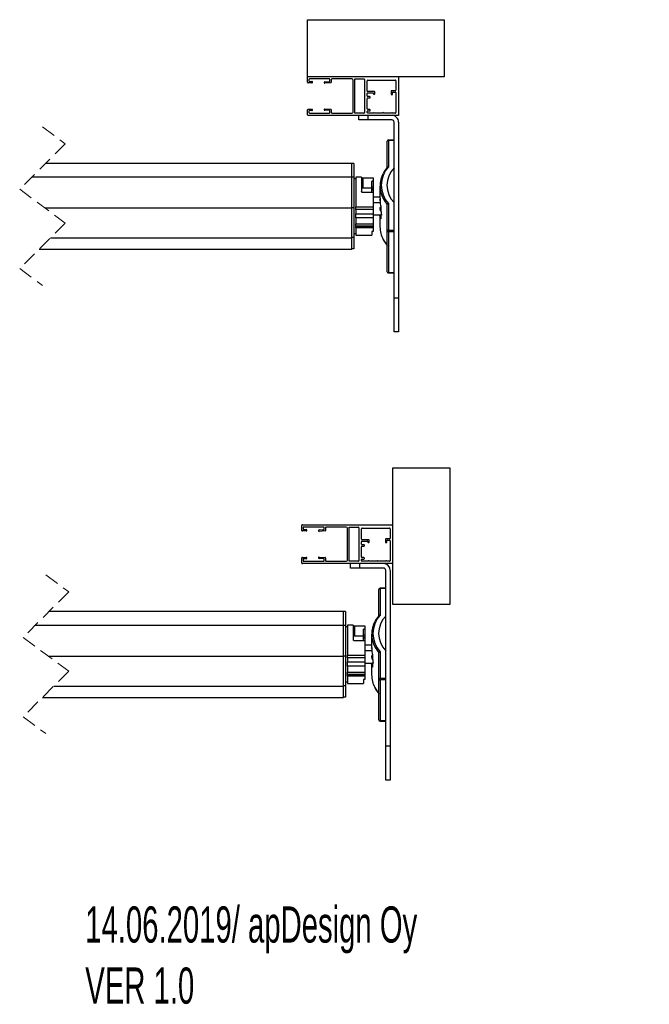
# Model space of a CAD drawing. Header units: millimetres. Extents: x 24 to 749, y 4 to 419.
# Tile 8 of 24: x 354 to 409, y 5 to 92. Entities that reach past the tile are written whole.
import ezdxf

# ---------------------------------------------------------------- set-up
doc = ezdxf.new("R2010")
doc.units = ezdxf.units.MM
doc.linetypes.add('HIDDEN', pattern=[1.905, 1.27, -0.635])
doc.styles.add('SLDTEXTSTYLE0', font='TXT', dxfattribs={"width": 0.605})

# ---------------------------------------------------------------- blocks, each defined once
blk = doc.blocks.new('SW_NOTE_0')
at = {"color": 0, "linetype": 'Continuous', "lineweight": 0, "char_height": 3.175, "attachment_point": 1, "style": 'SLDTEXTSTYLE0'}
for s, insert in [('14.06.2019/ apDesign Oy', (0, 4.093)), ('VER 1.0', (0, -1.267))]:
    blk.add_mtext(s, dxfattribs=dict(at, insert=insert))

msp = doc.modelspace()

# ---------------------------------------------------------------- linework, layer by layer
at = {"color": 7, "linetype": 'Continuous', "lineweight": 25}
for p, q in [((378.9776, 91.8115), (390.9776, 91.8115)), ((378.9776, 86.8115), (378.9776, 91.8115)), ((390.9776, 91.8115), (390.9776, 86.8115)), ((390.9776, 86.8115), (378.9776, 86.8115)), ((378.9776, 86.3215), (378.9776, 86.7615)), ((379.0976, 86.5615), (379.0976, 86.4415)), ((380.8976, 86.6115), (379.1476, 86.6115)), ((379.1476, 86.3915), (379.3676, 86.3915)), ((380.9476, 86.4381), (380.9476, 86.5615)), ((381.0676, 86.5615), (381.0676, 86.3262)), ((382.8776, 86.6115), (381.1176, 86.6115)), ((382.9776, 83.7115), (382.9776, 86.5115)), ((383.1276, 86.6115), (383.9276, 86.6115)), ((383.1276, 83.6115), (383.1276, 86.6115)), ((383.9776, 86.5615), (383.9776, 83.6615)), ((384.2276, 85.5515), (384.2276, 86.4615)), ((384.2776, 86.5115), (386.6776, 86.5115)), ((386.7276, 86.4615), (386.7276, 85.6315)), ((386.9776, 86.8115), (386.9776, 83.4115)), ((379.3676, 86.2715), (379.0276, 86.2715)), ((380.4895, 86.3594), (380.9011, 86.3882)), ((381.0211, 86.2763), (380.4976, 86.2397)), ((386.3176, 85.5315), (386.3176, 85.2615)), ((386.6776, 85.5815), (386.3676, 85.5815)), ((384.2276, 85.1115), (384.2276, 85.3315)), ((384.2276, 83.9815), (384.2276, 84.8915)), ((384.8376, 85.5015), (384.2776, 85.5015)), ((384.2776, 85.3815), (384.7176, 85.3815)), ((384.4276, 85.0615), (384.2776, 85.0615)), ((384.2776, 84.9415), (384.4276, 84.9415)), ((384.4776, 84.9915), (384.4776, 85.0115)), ((384.7676, 85.3315), (384.7676, 85.3215)), ((384.8876, 85.3215), (384.8876, 85.4515)), ((386.3176, 85.2615), (386.4376, 85.2615)), ((386.4376, 85.2615), (386.4376, 85.4115)), ((386.4876, 85.4615), (386.6776, 85.4615)), ((386.7276, 85.4115), (386.7276, 83.6615)), ((378.9776, 83.4615), (378.9776, 83.9015)), ((379.0276, 83.9515), (379.3676, 83.9515)), ((379.3676, 83.8315), (379.1476, 83.8315)), ((380.9011, 83.8347), (380.4895, 83.8635)), ((380.4976, 83.9833), (381.0211, 83.9466)), ((381.0676, 83.8968), (381.0676, 83.6615)), ((384.4276, 83.9315), (384.2776, 83.9315)), ((384.2776, 83.8115), (384.4276, 83.8115)), ((384.4776, 83.8615), (384.4776, 83.8815)), ((386.9776, 83.4115), (379.0276, 83.4115)), ((379.0976, 83.7815), (379.0976, 83.6615)), ((379.1476, 83.6115), (380.8976, 83.6115)), ((380.9476, 83.6615), (380.9476, 83.7849)), ((381.1176, 83.6115), (382.8776, 83.6115)), ((383.9276, 83.6115), (383.1276, 83.6115)), ((383.4776, 83.0115), (383.4776, 83.4115)), ((384.2776, 83.0115), (383.4776, 83.0115)), ((384.2276, 83.6615), (384.2276, 83.7615)), ((384.7776, 83.6115), (384.2776, 83.6115)), ((384.2776, 83.4115), (384.2776, 83.0115)), ((386.3776, 83.0115), (384.2776, 83.0115)), ((385.5576, 83.6115), (384.8776, 83.6115)), ((386.3276, 83.6115), (385.6576, 83.6115)), ((386.6776, 83.6115), (386.4276, 83.6115)), ((386.5776, 67.4115), (386.5776, 82.8115)), ((386.9776, 82.8115), (386.9776, 67.4115)), ((386.5776, 81.2481), (386.0776, 81.2481)), ((386.0776, 81.2226), (386.0776, 78.8987)), ((386.5776, 81.2226), (386.0776, 81.2226)), ((385.9776, 78.8417), (385.9776, 81.1481)), ((356.0245, 79.2349), (382.8567, 79.2349)), ((382.8567, 78.0157), (382.8567, 79.2349)), ((383.0567, 79.1957), (382.8567, 79.1957)), ((383.0567, 79.1957), (383.0567, 77.9892)), ((354.8054, 78.0157), (382.8567, 78.0157)), ((382.8567, 75.2935), (382.8567, 78.0157)), ((383.0567, 77.9892), (382.8567, 77.9892)), ((383.0567, 77.9892), (383.0567, 75.2951)), ((383.2295, 77.8497), (383.0567, 77.8497)), ((383.7295, 77.9997), (383.2295, 77.9997)), ((383.2295, 77.9997), (383.2295, 75.3863)), ((383.7295, 77.9997), (383.7295, 76.7277)), ((383.8295, 77.9398), (384.7295, 77.9398)), ((383.8295, 77.9398), (383.8295, 77.061)), ((384.7295, 77.9398), (384.7295, 77.6469)), ((383.7295, 77.061), (383.8295, 77.061)), ((383.8295, 77.061), (384.6294, 77.061)), ((384.7295, 77.6469), (384.6294, 77.6469)), ((384.6294, 77.061), (384.6294, 77.6469)), ((384.7295, 77.1297), (384.6294, 77.1297)), ((384.6294, 76.6402), (384.6294, 77.061)), ((384.7295, 76.9558), (384.6294, 76.9558)), ((384.7295, 76.9107), (384.6294, 76.9107)), ((384.7295, 77.6469), (384.7295, 77.1297)), ((384.7295, 77.1297), (384.7295, 76.9558)), ((384.7295, 76.9558), (384.7295, 76.9107)), ((384.7295, 76.9107), (384.7295, 76.8616)), ((385.3396, 77.2107), (385.3396, 76.2341)), ((384.7295, 76.6402), (383.8295, 76.6402)), ((384.7295, 76.8616), (384.6294, 76.8616)), ((384.7295, 76.8616), (384.7295, 76.6402)), ((384.7295, 76.6402), (384.7295, 75.3863)), ((385.3396, 76.2464), (384.7295, 76.2464)), ((355.9306, 75.2935), (382.8567, 75.2935)), ((383.0567, 75.2951), (382.8567, 75.2951)), ((382.8567, 72.6627), (382.8567, 75.2935)), ((383.0567, 75.2951), (383.0567, 72.6916)), ((383.2295, 75.3863), (384.7295, 75.3863)), ((383.2295, 75.1495), (383.2295, 75.3863)), ((385.3569, 75.7418), (384.7295, 75.7418)), ((384.7295, 75.3863), (384.7295, 75.1495)), ((385.404, 75.4107), (385.404, 75.167)), ((385.9776, 73.2732), (385.9776, 75.5796)), ((386.0776, 75.6716), (386.0776, 73.3477)), ((384.7295, 75.1495), (383.2295, 75.1495)), ((383.2295, 75.1495), (383.2295, 74.7776)), ((383.2295, 74.7776), (384.7295, 74.7776)), ((383.2295, 74.4177), (383.2295, 74.7776)), ((384.7295, 74.4177), (383.2295, 74.4177)), ((383.2295, 74.4177), (383.2295, 73.8865)), ((384.7295, 75.1495), (384.7295, 74.7776)), ((384.7295, 74.7776), (384.7295, 74.4177)), ((385.4277, 74.6531), (384.7295, 74.6531)), ((384.7295, 74.4177), (384.7295, 73.8865)), ((385.3396, 74.6125), (385.3396, 73.6359)), ((385.404, 74.6042), (385.3489, 74.6042)), ((385.404, 74.6118), (385.404, 74.3681)), ((383.2295, 73.8865), (384.7295, 73.8865)), ((383.2295, 73.6902), (383.2295, 73.8865)), ((384.7295, 73.6902), (383.2295, 73.6902)), ((383.2295, 73.6902), (383.2295, 73.6451)), ((383.2295, 73.6451), (384.7295, 73.6451)), ((383.2295, 73.5457), (383.2295, 73.6451)), ((384.7295, 73.5457), (383.2295, 73.5457)), ((383.2295, 73.5457), (383.2295, 72.8997)), ((384.7295, 73.8865), (384.7295, 73.6902)), ((384.7295, 73.6902), (384.7295, 73.6451)), ((384.7295, 73.6451), (384.7295, 73.5457)), ((384.7295, 73.5457), (384.7295, 73.2342)), ((356.4125, 72.6627), (382.8567, 72.6627)), ((383.0567, 72.6916), (382.8567, 72.6916)), ((382.8567, 71.6646), (382.8567, 72.6627)), ((383.0567, 73.0497), (383.2295, 73.0497)), ((383.0567, 72.6916), (383.0567, 71.7037)), ((383.2295, 72.8997), (384.6294, 72.8997)), ((384.7295, 73.2342), (384.6294, 73.2342)), ((384.6294, 73.2342), (384.6294, 72.8997)), ((385.9776, 69.6985), (385.9776, 73.2732)), ((386.0776, 73.2065), (386.0776, 73.3477)), ((386.0776, 73.3477), (386.5776, 73.3477)), ((386.5776, 73.2065), (386.0776, 73.2065)), ((386.0776, 73.2065), (386.0776, 69.6318)), ((355.4144, 71.6646), (382.8567, 71.6646)), ((383.0567, 71.7037), (382.8567, 71.7037)), ((386.0776, 69.6318), (386.5776, 69.6318)), ((386.0776, 69.5985), (386.5776, 69.5985)), ((386.5776, 64.4115), (386.5776, 67.4115)), ((386.5776, 67.4115), (386.9776, 67.4115)), ((386.9776, 67.4115), (386.9776, 64.4115)), ((386.9776, 64.4115), (386.5776, 64.4115)), ((386.4751, 40.4905), (386.4751, 52.4905)), ((386.4751, 52.4905), (391.4751, 52.4905)), ((391.4751, 52.4905), (391.4751, 40.4905)), ((378.4751, 47.0005), (378.4751, 47.4405)), ((378.5251, 47.4905), (386.4751, 47.4905)), ((378.8651, 46.9505), (378.5251, 46.9505)), ((378.5951, 47.2405), (378.5951, 47.1205)), ((380.3951, 47.2905), (378.6451, 47.2905)), ((378.6451, 47.0705), (378.8651, 47.0705)), ((379.987, 47.0385), (380.3986, 47.0673)), ((380.5186, 46.9554), (379.9951, 46.9187)), ((380.4451, 47.1171), (380.4451, 47.2405)), ((380.5651, 47.2405), (380.5651, 47.0052)), ((382.3751, 47.2905), (380.6151, 47.2905)), ((382.4751, 44.3905), (382.4751, 47.1905)), ((382.6251, 47.2905), (383.4251, 47.2905)), ((382.6251, 44.2905), (382.6251, 47.2905)), ((383.4751, 47.2405), (383.4751, 44.3405)), ((383.7251, 46.2305), (383.7251, 47.1405)), ((383.7751, 47.1905), (386.1751, 47.1905)), ((386.2251, 47.1405), (386.2251, 46.3105)), ((383.7251, 45.7905), (383.7251, 46.0105)), ((384.3351, 46.1805), (383.7751, 46.1805)), ((383.7751, 46.0605), (384.2151, 46.0605)), ((384.2651, 46.0105), (384.2651, 46.0005)), ((384.3851, 46.0005), (384.3851, 46.1305)), ((385.8151, 46.2105), (385.8151, 45.9405)), ((385.8151, 45.9405), (385.9351, 45.9405)), ((386.1751, 46.2605), (385.8651, 46.2605)), ((385.9351, 45.9405), (385.9351, 46.0905)), ((385.9851, 46.1405), (386.1751, 46.1405)), ((386.2251, 46.0905), (386.2251, 44.3405)), ((383.7251, 44.6605), (383.7251, 45.5705)), ((383.9251, 45.7405), (383.7751, 45.7405)), ((383.7751, 45.6205), (383.9251, 45.6205)), ((383.9751, 45.6705), (383.9751, 45.6905)), ((378.4751, 44.1405), (378.4751, 44.5805)), ((378.5251, 44.6305), (378.8651, 44.6305)), ((386.4751, 44.0905), (378.5251, 44.0905)), ((378.5951, 44.4605), (378.5951, 44.3405)), ((378.8651, 44.5105), (378.6451, 44.5105)), ((378.6451, 44.2905), (380.3951, 44.2905)), ((380.3986, 44.5138), (379.987, 44.5425)), ((379.9951, 44.6623), (380.5186, 44.6257)), ((380.4451, 44.3405), (380.4451, 44.4639)), ((380.5651, 44.5758), (380.5651, 44.3405)), ((380.6151, 44.2905), (382.3751, 44.2905)), ((383.4251, 44.2905), (382.6251, 44.2905)), ((382.746, 43.6905), (382.746, 44.0905)), ((383.546, 44.0905), (383.546, 43.6905)), ((383.7251, 44.3405), (383.7251, 44.4405)), ((383.9251, 44.6105), (383.7751, 44.6105)), ((383.7751, 44.4905), (383.9251, 44.4905)), ((384.2751, 44.2905), (383.7751, 44.2905)), ((383.9751, 44.5405), (383.9751, 44.5605)), ((385.0551, 44.2905), (384.3751, 44.2905)), ((385.8251, 44.2905), (385.1551, 44.2905)), ((386.1751, 44.2905), (385.9251, 44.2905)), ((383.546, 43.6905), (382.746, 43.6905)), ((385.646, 43.6905), (383.546, 43.6905)), ((385.846, 28.0905), (385.846, 43.4905)), ((386.246, 43.4905), (386.246, 28.0905)), ((385.246, 39.5207), (385.246, 41.8271)), ((385.846, 41.9271), (385.346, 41.9271)), ((385.346, 41.9016), (385.346, 39.5777)), ((385.846, 41.9016), (385.346, 41.9016)), ((356.3235, 39.9139), (382.1251, 39.9139)), ((382.1251, 38.6948), (382.1251, 39.9139)), ((382.3251, 39.8747), (382.1251, 39.8747)), ((382.3251, 39.8747), (382.3251, 38.6682)), ((391.4751, 40.4905), (386.4751, 40.4905)), ((355.1044, 38.6948), (382.1251, 38.6948)), ((382.1251, 35.9725), (382.1251, 38.6948)), ((382.3251, 38.6682), (382.1251, 38.6682)), ((382.3251, 38.6682), (382.3251, 35.9741)), ((382.4979, 38.5287), (382.3251, 38.5287)), ((382.9979, 38.6787), (382.4979, 38.6787)), ((382.4979, 38.6787), (382.4979, 36.0653)), ((382.9979, 38.6787), (382.9979, 37.4068)), ((383.0979, 38.6188), (383.9979, 38.6188)), ((383.0979, 38.6188), (383.0979, 37.74)), ((383.9979, 38.3259), (383.8979, 38.3259)), ((383.8979, 37.74), (383.8979, 38.3259)), ((383.9979, 38.6188), (383.9979, 38.3259)), ((383.9979, 38.3259), (383.9979, 37.8087)), ((382.9979, 37.74), (383.0979, 37.74)), ((383.0979, 37.74), (383.8979, 37.74)), ((383.9979, 37.3192), (383.0979, 37.3192)), ((383.9979, 37.8087), (383.8979, 37.8087)), ((383.8979, 37.3192), (383.8979, 37.74)), ((383.9979, 37.6349), (383.8979, 37.6349)), ((383.9979, 37.5897), (383.8979, 37.5897)), ((383.9979, 37.5407), (383.8979, 37.5407)), ((383.9979, 37.8087), (383.9979, 37.6349)), ((383.9979, 37.6349), (383.9979, 37.5897)), ((383.9979, 37.5897), (383.9979, 37.5407)), ((383.9979, 37.5407), (383.9979, 37.3192)), ((383.9979, 37.3192), (383.9979, 36.0653)), ((384.608, 37.8897), (384.608, 36.9131)), ((384.608, 36.9254), (383.9979, 36.9254)), ((384.6253, 36.4208), (383.9979, 36.4208)), ((385.346, 36.3506), (385.346, 34.0267)), ((356.2295, 35.9725), (382.1251, 35.9725)), ((382.3251, 35.9741), (382.1251, 35.9741)), ((382.1251, 33.3417), (382.1251, 35.9725)), ((382.3251, 35.9741), (382.3251, 33.3706)), ((382.4979, 36.0653), (383.9979, 36.0653)), ((382.4979, 35.8285), (382.4979, 36.0653)), ((383.9979, 35.8285), (382.4979, 35.8285)), ((382.4979, 35.8285), (382.4979, 35.4567)), ((382.4979, 35.4567), (383.9979, 35.4567)), ((382.4979, 35.0967), (382.4979, 35.4567)), ((383.9979, 36.0653), (383.9979, 35.8285)), ((383.9979, 35.8285), (383.9979, 35.4567)), ((383.9979, 35.4567), (383.9979, 35.0967)), ((384.6724, 36.0897), (384.6724, 35.8461)), ((385.246, 33.9522), (385.246, 36.2586)), ((383.9979, 35.0967), (382.4979, 35.0967)), ((382.4979, 35.0967), (382.4979, 34.5655)), ((382.4979, 34.5655), (383.9979, 34.5655)), ((382.4979, 34.3692), (382.4979, 34.5655)), ((384.6961, 35.3321), (383.9979, 35.3321)), ((383.9979, 35.0967), (383.9979, 34.5655)), ((383.9979, 34.5655), (383.9979, 34.3692)), ((384.608, 35.2915), (384.608, 34.315)), ((384.6724, 35.2833), (384.6174, 35.2833)), ((384.6724, 35.2908), (384.6724, 35.0471)), ((382.3251, 33.7287), (382.4979, 33.7287)), ((383.9979, 34.3692), (382.4979, 34.3692)), ((382.4979, 34.3692), (382.4979, 34.3241)), ((382.4979, 34.3241), (383.9979, 34.3241)), ((382.4979, 34.2248), (382.4979, 34.3241)), ((383.9979, 34.2248), (382.4979, 34.2248)), ((382.4979, 34.2248), (382.4979, 33.5787)), ((383.9979, 33.9132), (383.8979, 33.9132)), ((383.8979, 33.9132), (383.8979, 33.5787)), ((383.9979, 34.3692), (383.9979, 34.3241)), ((383.9979, 34.3241), (383.9979, 34.2248)), ((383.9979, 34.2248), (383.9979, 33.9132)), ((385.246, 30.3775), (385.246, 33.9522)), ((385.346, 33.8855), (385.346, 34.0267)), ((385.346, 34.0267), (385.846, 34.0267)), ((385.846, 33.8855), (385.346, 33.8855)), ((385.346, 33.8855), (385.346, 30.3108)), ((356.7115, 33.3417), (382.1251, 33.3417)), ((382.3251, 33.3706), (382.1251, 33.3706)), ((382.1251, 32.3436), (382.1251, 33.3417)), ((382.3251, 33.3706), (382.3251, 32.3828)), ((382.4979, 33.5787), (383.8979, 33.5787)), ((355.7133, 32.3436), (382.1251, 32.3436)), ((382.3251, 32.3828), (382.1251, 32.3828)), ((385.346, 30.3108), (385.846, 30.3108)), ((385.346, 30.2775), (385.846, 30.2775)), ((385.846, 25.0905), (385.846, 28.0905)), ((385.846, 28.0905), (386.246, 28.0905)), ((386.246, 28.0905), (386.246, 25.0905)), ((386.246, 25.0905), (385.846, 25.0905))]:
    msp.add_line(p, q, dxfattribs=at)
at = {"color": 7, "linetype": 'HIDDEN', "lineweight": 18}
for p, q in [((355.7194, 82.4099), (357.7194, 80.9298)), ((357.7194, 80.9298), (353.7194, 76.9298)), ((353.7194, 76.9298), (357.7194, 73.9696)), ((357.7194, 73.9696), (353.7194, 69.9696)), ((353.7194, 69.9696), (355.7194, 68.4896)), ((356.0184, 43.0889), (358.0184, 41.6088)), ((358.0184, 41.6088), (354.0184, 37.6088)), ((354.0184, 37.6088), (358.0184, 34.6487)), ((358.0184, 34.6487), (354.0184, 30.6487)), ((354.0184, 30.6487), (356.0184, 29.1686))]:
    msp.add_line(p, q, dxfattribs=at)
at = {"color": 8, "linetype": 'Continuous', "lineweight": 25}
for p, q in [((386.0776, 81.2226), (386.0776, 81.2481)), ((385.404, 74.5787), (385.3535, 74.5787)), ((385.4036, 74.3604), (385.3888, 74.3604)), ((386.0776, 69.5985), (386.0776, 69.6318)), ((385.346, 41.9016), (385.346, 41.9271)), ((384.6724, 35.2577), (384.6219, 35.2577)), ((384.672, 35.0394), (384.6572, 35.0394)), ((385.346, 30.2775), (385.346, 30.3108))]:
    msp.add_line(p, q, dxfattribs=at)
at = {"color": 8, "linetype": 'Continuous', "lineweight": 25, "flags": 128}
for points in [[(385.3446, 75.9498), (385.3248, 75.9834), (385.3341, 76.0257), (385.3422, 76.0359)], [(384.613, 36.6288), (384.5932, 36.6624), (384.6025, 36.7048), (384.6106, 36.7149)]]:
    msp.add_lwpolyline(points, dxfattribs=at)
at = {"color": 7, "linetype": 'Continuous', "lineweight": 25, "flags": 128}
for points in [[(385.3401, 76.166), (385.343, 76.0026), (385.3487, 75.8393)], [(385.3487, 74.6041), (385.343, 74.5952), (385.3401, 74.5862)], [(385.4088, 75.0948), (385.4297, 74.9311), (385.4534, 74.7681)], [(385.4534, 74.6628), (385.4297, 74.6539), (385.4088, 74.6449)], [(384.6085, 36.845), (384.6114, 36.6816), (384.6171, 36.5183)], [(384.6772, 35.7739), (384.6981, 35.6101), (384.7218, 35.4471)], [(384.6171, 35.2831), (384.6114, 35.2742), (384.6085, 35.2652)], [(384.7218, 35.3418), (384.6981, 35.3329), (384.6772, 35.3239)]]:
    msp.add_lwpolyline(points, dxfattribs=at)
at = {"color": 7, "linetype": 'Continuous', "lineweight": 25}
for centre, radius, start, end in [((379.0276, 86.7615), 0.05, 89.981616, 180.018384), ((379.1476, 86.5615), 0.05, 90.004935, 179.995065), ((379.1476, 86.4415), 0.05, 180.004935, 269.995065), ((379.3676, 86.3315), 0.06, 269.988616, 90.011384), ((380.8976, 86.5615), 0.05, 359.981616, 90.018384), ((380.8976, 86.4381), 0.05, 274.001191, 0.008231), ((381.1176, 86.5615), 0.05, 89.981616, 180.018384), ((382.8776, 86.5115), 0.1, 359.993276, 90.006724), ((383.9276, 86.5615), 0.05, 359.981616, 90.018384), ((384.2776, 86.4615), 0.05, 89.981616, 180.018384), ((386.6776, 86.4615), 0.05, 359.981616, 90.018384), ((379.0276, 86.3215), 0.05, 179.981616, 270.018384), ((380.4977, 86.2999), 0.0601, 97.862981, 269.860574), ((381.0176, 86.3262), 0.05, 274.011209, 359.983563), ((384.2776, 85.5515), 0.05, 180.000932, 269.971752), ((386.3676, 85.5315), 0.05, 89.981616, 180.018384), ((386.6776, 85.6315), 0.05, 269.981616, 0.018384), ((384.2776, 85.3315), 0.05, 89.981616, 180.018384), ((384.2776, 85.1115), 0.05, 179.981616, 270.018384), ((384.2776, 84.8915), 0.05, 89.981616, 180.018384), ((384.4276, 85.0115), 0.05, 0.000932, 89.971752), ((384.4276, 84.9915), 0.05, 270.028253, 359.971747), ((384.7176, 85.3315), 0.05, 359.981616, 90.018384), ((384.8276, 85.3215), 0.06, 179.988617, 0.011383), ((384.8376, 85.4515), 0.05, 359.981616, 90.018384), ((386.4876, 85.4115), 0.05, 90.051587, 179.948413), ((386.6776, 85.4115), 0.05, 0.028253, 89.971747), ((379.0276, 83.9015), 0.05, 90.028253, 179.971747), ((379.1476, 83.7815), 0.05, 90.051574, 179.975742), ((379.3676, 83.8915), 0.06, 269.988616, 90.011384), ((380.4977, 83.9231), 0.0601, 90.139426, 262.137019), ((380.8976, 83.7849), 0.05, 359.991769, 85.998809), ((381.0176, 83.8968), 0.05, 359.969132, 86.036095), ((384.2776, 83.9815), 0.05, 179.981616, 270.018384), ((384.2776, 83.7615), 0.05, 90.028253, 179.971747), ((384.4276, 83.8815), 0.05, 359.981616, 90.018384), ((384.4276, 83.8615), 0.05, 269.981616, 0.018384), ((379.0276, 83.4615), 0.05, 180.000932, 269.971752), ((379.1476, 83.6615), 0.05, 180.004935, 269.995065), ((380.8976, 83.6615), 0.05, 269.981616, 0.018384), ((381.1176, 83.6615), 0.05, 179.981616, 270.018384), ((382.8776, 83.7115), 0.1, 270.016598, 359.983402), ((383.9276, 83.6615), 0.05, 269.981616, 0.018384), ((384.2776, 83.6615), 0.05, 179.981616, 270.018384), ((384.8276, 83.6115), 0.05, 0.00683, 179.99317), ((385.6076, 83.6115), 0.05, 0.00683, 179.99317), ((386.3776, 83.6115), 0.05, 0, 180), ((386.3776, 82.8115), 0.6, 359.998773, 90.003504), ((386.3776, 82.8115), 0.2, 0.004937, 89.998479), ((386.6776, 83.6615), 0.05, 269.981616, 0.018384), ((386.0776, 81.1481), 0.1, 89.986446, 180.006723), ((386.0665, 81.1331), 0.0901, 82.914461, 170.441563), ((387.8288, 77.2851), 2.3812, 137.343508, 222.656492), ((388.1062, 77.2851), 2.1578, 135.106163, 224.893837), ((387.6581, 77.2109), 2.3169, 151.323297, 208.294638), ((387.6135, 76.0239), 2.2742, 186.401022, 191.976156), ((387.6135, 74.8323), 2.2742, 186.401014, 191.976167), ((387.7064, 73.6517), 2.3669, 180.380714, 208.286316), ((386.0664, 73.2583), 0.0901, 82.892187, 170.446159), ((386.0637, 73.294), 0.0886, 193.560465, 279.009299), ((386.0776, 69.6985), 0.1, 179.993277, 270.013554), ((386.0637, 69.7193), 0.0886, 193.570209, 278.999555), ((378.5251, 47.4405), 0.05, 89.993277, 180.013554), ((378.5251, 47.0005), 0.05, 179.989861, 270.006724), ((378.6451, 47.2405), 0.05, 89.993276, 180.010139), ((378.6451, 47.1205), 0.05, 179.989861, 270.006724), ((378.8651, 47.0105), 0.06, 270.012808, 89.987192), ((379.9952, 46.9789), 0.0601, 97.86034, 269.863599), ((380.3951, 47.2405), 0.05, 0.036494, 89.987407), ((380.3951, 47.1172), 0.05, 274.024745, 359.970028), ((380.5151, 47.0053), 0.05, 274.024745, 359.970028), ((380.6151, 47.2405), 0.05, 89.993276, 180.010139), ((382.3751, 47.1905), 0.1, 0.011474, 89.983403), ((383.4251, 47.2405), 0.05, 359.989861, 90.006724), ((383.7751, 47.1405), 0.05, 89.993276, 180.010139), ((386.1751, 47.1405), 0.05, 359.989861, 90.006724), ((383.7751, 46.2305), 0.05, 179.984031, 270.012553), ((383.7751, 46.0105), 0.05, 89.993276, 180.010139), ((383.7751, 45.7905), 0.05, 179.989861, 270.006724), ((384.2151, 46.0105), 0.05, 359.989861, 90.006724), ((384.3251, 46.0005), 0.06, 179.997153, 0.002847), ((384.3351, 46.1305), 0.05, 359.986446, 90.006723), ((385.8651, 46.2105), 0.05, 89.993276, 180.010139), ((385.9851, 46.0905), 0.05, 89.993276, 180.010139), ((386.1751, 46.3105), 0.05, 269.993276, 0.010139), ((386.1751, 46.0905), 0.05, 359.989861, 90.006724), ((383.7751, 45.5705), 0.05, 89.993277, 180.013554), ((383.9251, 45.6905), 0.05, 359.989861, 90.006724), ((383.9251, 45.6705), 0.05, 269.993276, 0.010139), ((378.5251, 44.5805), 0.05, 89.993276, 180.010139), ((378.5251, 44.1405), 0.05, 179.989861, 270.006724), ((378.6451, 44.4605), 0.05, 89.993277, 180.013554), ((378.6451, 44.3405), 0.05, 179.989861, 270.006724), ((378.8651, 44.5705), 0.06, 270.012808, 89.987192), ((379.9952, 44.6021), 0.0601, 90.136401, 262.13966), ((380.3951, 44.3405), 0.05, 270.012593, 359.963506), ((380.3951, 44.4639), 0.05, 0.029972, 85.975255), ((380.5151, 44.5758), 0.05, 0.029972, 85.975255), ((380.6151, 44.3405), 0.05, 179.989861, 270.006724), ((382.3751, 44.3905), 0.1, 270.016597, 359.986818), ((383.4251, 44.3405), 0.05, 269.993276, 0.010139), ((383.7751, 44.6605), 0.05, 179.989861, 270.006724), ((383.7751, 44.4405), 0.05, 89.993277, 180.013554), ((383.7751, 44.3405), 0.05, 179.989861, 270.006724), ((383.9251, 44.5605), 0.05, 359.989861, 90.006724), ((383.9251, 44.5405), 0.05, 269.993276, 0.010139), ((384.3251, 44.2905), 0.05, 0.010243, 179.989757), ((385.1051, 44.2905), 0.05, 359.996585, 180.003415), ((385.646, 43.4905), 0.6, 0.000182, 90.000103), ((385.8751, 44.2905), 0.05, 359.996585, 180.003415), ((386.1751, 44.3405), 0.05, 269.993276, 0.010139), ((385.646, 43.4905), 0.2, 0.000668, 89.995063), ((385.346, 41.8271), 0.1, 90.000021, 179.989735), ((385.3349, 41.8121), 0.0902, 82.913979, 170.42939), ((386.9265, 37.8899), 2.3168, 151.322468, 208.295661), ((387.0972, 37.9642), 2.3812, 137.34351, 222.65649), ((387.3746, 37.9642), 2.1577, 135.105898, 224.894102), ((386.8884, 36.704), 2.2808, 186.411861, 191.971033), ((386.8882, 35.5124), 2.2806, 186.41182, 191.971321), ((386.9745, 34.3306), 2.3666, 180.378795, 208.288192), ((385.3349, 33.9372), 0.0902, 82.915264, 170.427933), ((385.3322, 33.9731), 0.0886, 193.582503, 278.990958), ((385.346, 30.3775), 0.1, 180.012326, 269.997064), ((385.3322, 30.3983), 0.0886, 193.583124, 278.990338)]:
    msp.add_arc(centre, radius, start, end, dxfattribs=at)
at = {"color": 8, "linetype": 'Continuous', "lineweight": 25}
for centre, radius, start, end in [((388.2048, 77.4698), 2.9212, 207.684375, 220.321176), ((385.5536, 75.1972), 0.2377, 128.99257, 235.97753), ((388.2161, 73.9028), 2.9348, 207.888935, 220.293332), ((387.47, 38.1466), 2.9173, 207.675253, 220.328692), ((384.822, 35.8763), 0.2377, 128.991885, 235.978447), ((387.4657, 34.5691), 2.9122, 207.839795, 220.340847)]:
    msp.add_arc(centre, radius, start, end, dxfattribs=at)
at = {"color": 7, "linetype": 'Continuous', "lineweight": 25}
for points, knots in [([(385.9907, 78.8752), (385.9651, 78.8444), (385.8759, 78.7373), (385.7515, 78.5633), (385.669, 78.4112), (385.6338, 78.3462)], [0, 0, 0, 0, 0.1881353, 0.6536569, 1, 1, 1, 1]), ([(385.9912, 78.8748), (385.9934, 78.8779), (386.001, 78.8882), (386.0233, 78.8974), (386.0503, 78.9018), (386.069, 78.9001), (386.0773, 78.8987), (386.0776, 78.8987)], [0, 0, 0, 0, 0.1192922, 0.4052844, 0.7325042, 0.9906022, 1, 1, 1, 1]), ([(383.7295, 77.9595), (383.7312, 77.9573), (383.7366, 77.9505), (383.7544, 77.9471), (383.778, 77.9422), (383.8044, 77.9402), (383.8221, 77.9399), (383.8295, 77.9398)], [0, 0, 0, 0, 0.07950209, 0.24513946, 0.48962133, 0.78872381, 1, 1, 1, 1]), ([(383.8295, 77.061), (383.8184, 77.0612), (383.7976, 77.0617), (383.7688, 77.0646), (383.7481, 77.0697), (383.7334, 77.0729), (383.7302, 77.0783), (383.7295, 77.0795)], [0, 0, 0, 0, 0.3192017, 0.6041024, 0.8242269, 0.9581999, 1, 1, 1, 1]), ([(383.8295, 76.6402), (383.8183, 76.6412), (383.7961, 76.6431), (383.7663, 76.658), (383.7436, 76.6801), (383.7312, 76.7049), (383.7299, 76.7213), (383.7295, 76.7277)], [0, 0, 0, 0, 0.228189, 0.4510415, 0.6646719, 0.8689223, 1, 1, 1, 1]), ([(385.3396, 76.2341), (385.3396, 76.2288), (385.3396, 76.2133), (385.3398, 76.1907), (385.34, 76.1733), (385.3401, 76.166)], [0, 0, 0, 0, 0.2346697, 0.6798527, 1, 1, 1, 1]), ([(385.3487, 75.8393), (385.3492, 75.8284), (385.3502, 75.808), (385.3519, 75.785), (385.3532, 75.7729), (385.3535, 75.7703)], [0, 0, 0, 0, 0.4742289, 0.8863476, 1, 1, 1, 1]), ([(385.3888, 75.5519), (385.3905, 75.5431), (385.3942, 75.5236), (385.3984, 75.4927), (385.4017, 75.4602), (385.4037, 75.4326), (385.4039, 75.4164), (385.404, 75.4107)], [0, 0, 0, 0, 0.1898392, 0.4178549, 0.6576861, 0.8804375, 1, 1, 1, 1]), ([(385.404, 75.167), (385.4042, 75.1577), (385.4046, 75.1375), (385.4067, 75.1135), (385.4084, 75.0988), (385.4088, 75.0948)], [0, 0, 0, 0, 0.3881862, 0.8352847, 1, 1, 1, 1]), ([(385.9776, 75.5796), (385.9788, 75.5882), (385.9813, 75.6062), (385.9982, 75.6303), (386.022, 75.651), (386.0494, 75.6646), (386.0688, 75.6702), (386.0773, 75.6716), (386.0776, 75.6716)], [0, 0, 0, 0, 0.1753728, 0.3709468, 0.5879191, 0.8218293, 0.9939379, 1, 1, 1, 1]), ([(385.3401, 74.5862), (385.3399, 74.5875), (385.3394, 74.5936), (385.3397, 74.6077), (385.3395, 74.6287), (385.3397, 74.6449), (385.3398, 74.6531)], [0, 0, 0, 0, 0.0572363, 0.2765333, 0.632735, 1, 1, 1, 1]), ([(385.3535, 74.5787), (385.3521, 74.5837), (385.3503, 74.5908), (385.3517, 74.6042), (385.3489, 74.6041), (385.3487, 74.6041)], [0, 0, 0, 0, 0.6877172, 0.980993, 1, 1, 1, 1]), ([(385.404, 74.3681), (385.4033, 74.3618), (385.4023, 74.3522), (385.404, 74.3361), (385.3932, 74.3355), (385.3924, 74.3487), (385.3901, 74.3563), (385.3888, 74.3604)], [0, 0, 0, 0, 0.3373349, 0.5215809, 0.5837313, 0.7758585, 1, 1, 1, 1]), ([(385.4088, 74.6449), (385.4076, 74.6425), (385.4037, 74.6347), (385.4042, 74.623), (385.404, 74.6145), (385.404, 74.6118)], [0, 0, 0, 0, 0.236708, 0.761227, 1, 1, 1, 1]), ([(385.4534, 74.7681), (385.4549, 74.7572), (385.4577, 74.7362), (385.4601, 74.7071), (385.4593, 74.6848), (385.459, 74.6693), (385.4545, 74.6642), (385.4534, 74.6628)], [0, 0, 0, 0, 0.31065518, 0.59295687, 0.81222587, 0.9502111, 1, 1, 1, 1]), ([(385.6312, 72.5069), (385.6595, 72.453), (385.7333, 72.312), (385.8525, 72.1401), (385.9463, 72.0262), (385.9776, 71.9882)], [0, 0, 0, 0, 0.29174347, 0.76357355, 1, 1, 1, 1]), ([(385.2592, 39.5542), (385.2335, 39.5234), (385.1444, 39.4163), (385.02, 39.2424), (384.9374, 39.0902), (384.9022, 39.0253)], [0, 0, 0, 0, 0.1881284, 0.6536583, 1, 1, 1, 1]), ([(385.2596, 39.5538), (385.2618, 39.5569), (385.2694, 39.5672), (385.2918, 39.5765), (385.3187, 39.5808), (385.3375, 39.5791), (385.3457, 39.5777), (385.346, 39.5777)], [0, 0, 0, 0, 0.1193414, 0.40527731, 0.73258974, 0.99047667, 1, 1, 1, 1]), ([(382.9979, 38.6385), (382.9996, 38.6363), (383.005, 38.6295), (383.0228, 38.6261), (383.0465, 38.6212), (383.0728, 38.6192), (383.0905, 38.619), (383.0979, 38.6188)], [0, 0, 0, 0, 0.0794299, 0.2449747, 0.4895424, 0.7886534, 1, 1, 1, 1]), ([(383.0979, 37.74), (383.0869, 37.7402), (383.066, 37.7407), (383.0373, 37.7436), (383.0165, 37.7487), (383.0018, 37.752), (382.9986, 37.7573), (382.9979, 37.7586)], [0, 0, 0, 0, 0.3191288, 0.6040096, 0.8241775, 0.9581514, 1, 1, 1, 1]), ([(383.0979, 37.3192), (383.0867, 37.3202), (383.0645, 37.3221), (383.0347, 37.337), (383.012, 37.3591), (382.9996, 37.3839), (382.9984, 37.4003), (382.9979, 37.4068)], [0, 0, 0, 0, 0.2281559, 0.4509931, 0.6647142, 0.8689017, 1, 1, 1, 1]), ([(384.608, 36.9131), (384.608, 36.9078), (384.608, 36.8924), (384.6082, 36.8697), (384.6084, 36.8523), (384.6085, 36.845)], [0, 0, 0, 0, 0.23461612, 0.67978035, 1, 1, 1, 1]), ([(384.6171, 36.5183), (384.6176, 36.5074), (384.6186, 36.487), (384.6203, 36.464), (384.6216, 36.4519), (384.6219, 36.4493)], [0, 0, 0, 0, 0.4742903, 0.88648, 1, 1, 1, 1]), ([(385.246, 36.2586), (385.2472, 36.2672), (385.2497, 36.2852), (385.2666, 36.3094), (385.2905, 36.33), (385.3178, 36.3437), (385.3372, 36.3491), (385.3457, 36.3506), (385.346, 36.3506)], [0, 0, 0, 0, 0.17536112, 0.37095669, 0.58786079, 0.82185587, 0.99384901, 1, 1, 1, 1]), ([(384.6572, 36.231), (384.6589, 36.2221), (384.6626, 36.2027), (384.6668, 36.1717), (384.6701, 36.1392), (384.6721, 36.1116), (384.6723, 36.0954), (384.6724, 36.0897)], [0, 0, 0, 0, 0.1898274, 0.4178159, 0.6576267, 0.8804948, 1, 1, 1, 1]), ([(384.6724, 35.8461), (384.6726, 35.8367), (384.673, 35.8165), (384.6751, 35.7925), (384.6768, 35.7778), (384.6772, 35.7739)], [0, 0, 0, 0, 0.3882009, 0.8352153, 1, 1, 1, 1]), ([(384.7218, 35.4471), (384.7233, 35.4362), (384.7261, 35.4153), (384.7286, 35.3861), (384.7277, 35.3639), (384.7274, 35.3483), (384.723, 35.3432), (384.7218, 35.3418)], [0, 0, 0, 0, 0.310626, 0.5928271, 0.8120851, 0.9501352, 1, 1, 1, 1]), ([(384.6085, 35.2652), (384.6084, 35.2665), (384.6078, 35.2726), (384.6081, 35.2868), (384.608, 35.3077), (384.6081, 35.3239), (384.6082, 35.3321)], [0, 0, 0, 0, 0.0572882, 0.2763473, 0.6325518, 1, 1, 1, 1]), ([(384.6219, 35.2577), (384.6206, 35.2627), (384.6187, 35.2699), (384.6201, 35.2832), (384.6173, 35.2831), (384.6171, 35.2831)], [0, 0, 0, 0, 0.6875919, 0.9808588, 1, 1, 1, 1]), ([(384.6724, 35.0471), (384.6718, 35.0409), (384.6708, 35.0312), (384.6724, 35.0151), (384.6616, 35.0146), (384.6609, 35.0277), (384.6585, 35.0353), (384.6572, 35.0394)], [0, 0, 0, 0, 0.3375333, 0.5218861, 0.5840229, 0.7758842, 1, 1, 1, 1]), ([(384.6772, 35.3239), (384.676, 35.3215), (384.6722, 35.3138), (384.6726, 35.3021), (384.6724, 35.2935), (384.6724, 35.2908)], [0, 0, 0, 0, 0.2363828, 0.7609985, 1, 1, 1, 1]), ([(384.8996, 33.1859), (384.9279, 33.132), (385.0017, 32.991), (385.1209, 32.8191), (385.2147, 32.7052), (385.246, 32.6672)], [0, 0, 0, 0, 0.2917202, 0.7635849, 1, 1, 1, 1])]:
    msp.add_open_spline(points, degree=3, knots=knots, dxfattribs=at)

# ---------------------------------------------------------------- block references
at = {"color": 7, "linetype": 'Continuous', "lineweight": 0}
msp.add_blockref('SW_NOTE_0', (359.4741, 9.918), dxfattribs=at)

doc.saveas('drawing.dxf')
